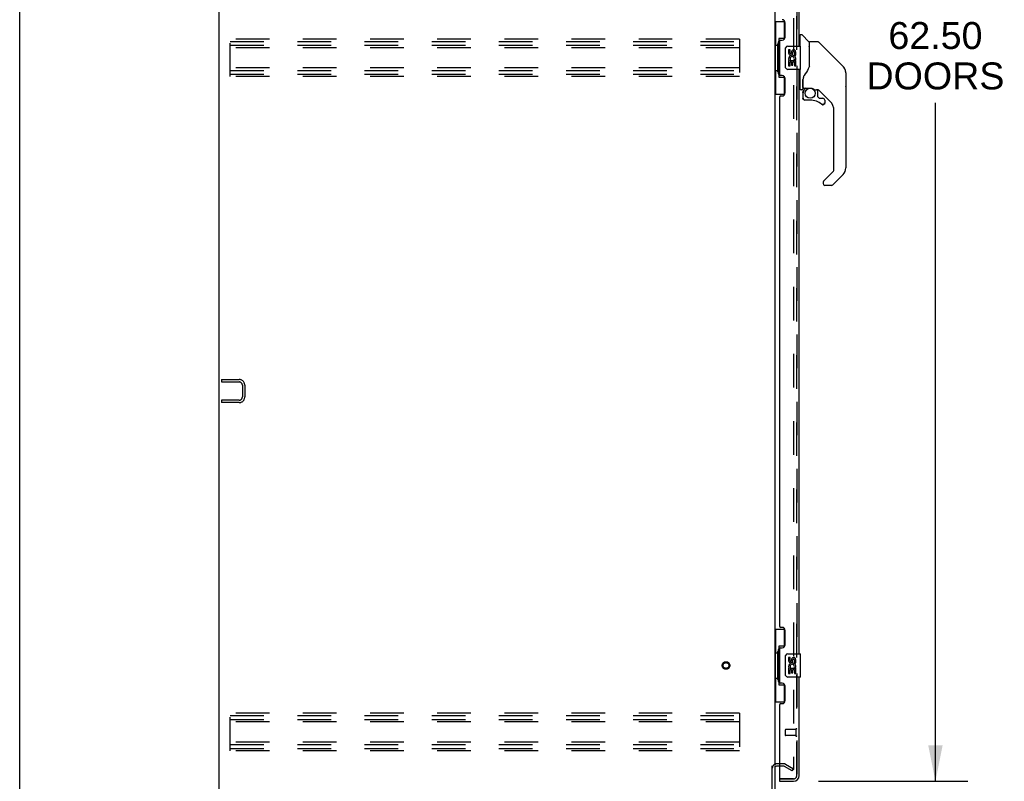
# Model space of a CAD drawing. Header units: inches. Extents: x 0 to 264, y 0 to 171.
# Tile 2 of 21: x 0 to 43, y 57 to 90. Entities that reach past the tile are written whole.
import ezdxf

# ---------------------------------------------------------------- set-up
doc = ezdxf.new("R2010")
doc.units = ezdxf.units.IN
doc.header["$LTSCALE"] = 14.508621
doc.header["$MEASUREMENT"] = 0
doc.linetypes.add('HIDDEN', pattern=[0.2, 0.1, -0.1])
doc.layers.get('0').update_dxf_attribs({"linetype": 'CONTINUOUS'})
for name, color, linetype in [('DEFAULT_2', 8, 'HIDDEN'), ('DIMENSIONS', 7, 'CONTINUOUS'), ('MASTER_DOOR_ASSEMBLY', 7, 'CONTINUOUS'), ('SLAVE_DOOR_ASSEMBLY', 7, 'CONTINUOUS')]:
    doc.layers.add(name, color=color, linetype=linetype)
doc.styles.get("Standard").update_dxf_attribs({"font": 'arial.ttf'})
doc.dimstyles.new('DIMSTYLE_1', dxfattribs={"dimtxt": 1.163793, "dimasz": 1.551724, "dimexe": 0.09, "dimexo": 0.07, "dimgap": 0.0375, "dimtad": 0, "dimtih": 1, "dimtoh": 1, "dimzin": 4, "dimdsep": 46, "dimtxsty": 'Standard', "dimblk": '_FILLED', "dimblk1": '_FILLED', "dimblk2": '_FILLED', "dimcen": 0.09, "dimadec": 3, "dimazin": 1, "dimtfac": 1, "dimtdec": 3, "dimtofl": 0, "dimtmove": 0, "dimatfit": 3, "dimldrblk": '_FILLED', "dimfxl": 0, "dimtolj": 1, "dimtzin": 4, "dimarcsym": 0})

# ---------------------------------------------------------------- blocks, each defined once
blk = doc.blocks.new('_FILLED')
at = {"color": 0, "linetype": 'ByBlock'}
blk.add_solid([(0, 0), (-1, 0.2), (-1, -0.2)], dxfattribs=at)
blk = doc.blocks.new('*D11')
at = {"layer": 'DIMENSIONS', "color": 2, "linetype": 'Continuous'}
for p, q in [((34.519, 119.402), (40.962, 119.402)), ((39.566, 119.402), (39.566, 90.28)), ((39.566, 56.902), (39.566, 86.207)), ((34.519, 56.902), (40.962, 56.902))]:
    blk.add_line(p, q, dxfattribs=at)
at = {"layer": 'DIMENSIONS', "color": 2, "linetype": 'Continuous', "xscale": 1.5517241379, "yscale": 1.5517241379, "zscale": 1.5517241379}
for p, rotation in [((39.566, 119.402), 90), ((39.566, 56.902), 270)]:
    blk.add_blockref('_FILLED', p, dxfattribs=dict(at, rotation=rotation))
at = {"layer": 'DIMENSIONS', "color": 2, "linetype": 'Continuous', "insert": (39.566, 89.698), "char_height": 1.1638, "width": 5.95308, "attachment_point": 2, "line_spacing_factor": 0.9}
blk.add_mtext('62.50\\PDOORS', dxfattribs=at)

msp = doc.modelspace()

# ---------------------------------------------------------------- linework, layer by layer
at = {"color": 7, "linetype": 'Continuous'}
msp.add_line((0, 0), (0, 170.69), dxfattribs=at)
at = {"color": 3, "linetype": 'Continuous'}
for p, q in [((8.621, 50.256), (8.621, 122.048)), ((32.621, 118.704), (32.621, 57.6)), ((32.517, 50.346), (32.517, 57.569)), ((32.621, 57.569), (32.621, 50.341)), ((32.825, 57.548), (32.706, 57.548))]:
    msp.add_line(p, q, dxfattribs=at)
msp.add_arc((32.706, 57.463), 0.085, 90, 180, dxfattribs=at)
at = {"layer": 'DEFAULT_2', "color": 8, "linetype": 'HIDDEN'}
for p, q in [((33.434, 118.886), (33.434, 57.417)), ((9.1, 87.339), (9.1, 88.964)), ((31.1, 88.964), (9.1, 88.964)), ((31.1, 88.964), (31.1, 87.339)), ((9.1, 88.86), (31.1, 88.86)), ((9.1, 88.693), (31.1, 88.693)), ((31.1, 88.589), (9.1, 88.589)), ((31.1, 87.714), (9.1, 87.714)), ((9.1, 87.61), (31.1, 87.61)), ((9.1, 87.443), (31.1, 87.443)), ((31.1, 87.339), (9.1, 87.339)), ((8.725, 74.256), (8.725, 74.152)), ((8.725, 74.256), (9.479, 74.256)), ((8.725, 74.152), (9.479, 74.152)), ((9.621, 74.009), (9.621, 73.502)), ((9.725, 74.009), (9.725, 73.502)), ((8.725, 73.36), (8.725, 73.256)), ((9.479, 73.36), (8.725, 73.36)), ((9.479, 73.256), (8.725, 73.256)), ((31.1, 59.839), (9.1, 59.839)), ((9.1, 58.214), (9.1, 59.839)), ((9.1, 59.735), (31.1, 59.735)), ((9.1, 59.568), (31.1, 59.568)), ((31.1, 59.839), (31.1, 58.214)), ((31.1, 59.464), (9.1, 59.464)), ((31.1, 58.589), (9.1, 58.589)), ((9.1, 58.485), (31.1, 58.485)), ((9.1, 58.318), (31.1, 58.318)), ((31.1, 58.214), (9.1, 58.214)), ((33.025, 57.652), (32.706, 57.652)), ((33.025, 57.548), (32.825, 57.548)), ((33.382, 57.347), (33.042, 57.543)), ((33.094, 57.633), (33.434, 57.437)), ((33.382, 57.347), (33.434, 57.437)), ((33.408, 57.399), (33.41, 57.399))]:
    msp.add_line(p, q, dxfattribs=at)
for points in [[(33.416, 57.397), (33.416, 57.397), (33.414, 57.398), (33.412, 57.398), (33.41, 57.399)], [(33.434, 57.417), (33.433, 57.415), (33.433, 57.413), (33.433, 57.411), (33.432, 57.409), (33.431, 57.407), (33.43, 57.405), (33.428, 57.403), (33.427, 57.402), (33.425, 57.4), (33.424, 57.399), (33.422, 57.398), (33.42, 57.398), (33.418, 57.397), (33.416, 57.397)]]:
    msp.add_lwpolyline(points, dxfattribs=at)
for radius in [0.164, 0.124]:
    msp.add_circle((30.517, 61.902), radius, dxfattribs=at)
for centre, radius, start, end in [((9.479, 74.009), 0.246, 0, 90), ((9.479, 74.009), 0.142, 0, 90), ((9.479, 73.502), 0.246, 270, 360), ((9.479, 73.502), 0.142, 270, 360), ((32.706, 57.463), 0.189, 90, 180), ((33.025, 57.515), 0.137, 60, 90), ((33.025, 57.515), 0.033, 60, 90)]:
    msp.add_arc(centre, radius, start, end, dxfattribs=at)
at = {"layer": 'MASTER_DOOR_ASSEMBLY', "color": 8, "linetype": 'HIDDEN'}
for p, q in [((33.575, 114.057), (33.575, 88.497)), ((33.575, 87.807), (33.575, 62.247)), ((33.575, 61.557), (33.575, 57.148)), ((33.433, 57.006), (32.845, 57.006))]:
    msp.add_line(p, q, dxfattribs=at)
at = {"layer": 'MASTER_DOOR_ASSEMBLY', "color": 7, "linetype": 'Continuous'}
for p, q in [((33.718, 89.097), (33.679, 89.097)), ((33.718, 88.652), (33.718, 89.148)), ((33.726, 89.156), (33.781, 89.156)), ((34.103, 88.849), (33.809, 89.144)), ((34.112, 88.829), (34.112, 87.777)), ((34.12, 87.789), (34.12, 88.833)), ((34.481, 88.841), (34.128, 88.841)), ((34.537, 88.818), (35.579, 87.775)), ((35.274, 88.08), (35.274, 88.08)), ((33.718, 86.782), (33.718, 87.652)), ((34.12, 87.797), (34.099, 87.74)), ((35.58, 87.774), (35.314, 88.04)), ((35.647, 87.685), (35.647, 87.685)), ((33.837, 87.222), (33.837, 87.214)), ((33.837, 87.214), (33.837, 86.813)), ((33.845, 87.245), (33.844, 87.22)), ((33.844, 86.865), (33.844, 87.22)), ((35.695, 87.497), (35.695, 83.394)), ((35.702, 87.5), (35.702, 86.914)), ((33.718, 86.833), (33.679, 86.833)), ((33.837, 87.137), (33.838, 87.144)), ((33.837, 87.131), (33.837, 87.137)), ((33.838, 87.15), (33.84, 87.157)), ((33.838, 87.144), (33.838, 87.15)), ((33.84, 87.157), (33.841, 87.163)), ((33.864, 86.845), (34.159, 86.845)), ((33.963, 86.845), (33.898, 86.78)), ((33.797, 86.774), (33.726, 86.774)), ((33.84, 86.641), (33.84, 86.403)), ((33.843, 86.641), (33.852, 86.641)), ((33.852, 86.403), (33.843, 86.403)), ((33.904, 86.774), (33.902, 86.776)), ((33.906, 86.772), (33.904, 86.774)), ((34.356, 86.774), (34.432, 86.774)), ((34.47, 86.77), (34.47, 86.487)), ((34.474, 86.478), (34.546, 86.407)), ((35.01, 86.278), (34.515, 86.773)), ((34.554, 86.403), (34.707, 86.403)), ((34.155, 86.324), (33.919, 86.324)), ((34.715, 86.129), (34.707, 86.128)), ((34.783, 86.205), (34.775, 86.205)), ((34.783, 86.205), (34.783, 86.197)), ((34.785, 86.324), (34.785, 86.205)), ((35.183, 83.308), (35.183, 85.86)), ((34.729, 82.821), (35.16, 83.252)), ((35.579, 83.115), (35.127, 82.663)), ((34.711, 82.779), (34.711, 82.719)), ((35.072, 82.64), (34.789, 82.64))]:
    msp.add_line(p, q, dxfattribs=at)
for points in [[(34.537, 88.818), (34.529, 88.824), (34.521, 88.83), (34.511, 88.835), (34.502, 88.838), (34.491, 88.84), (34.481, 88.841)], [(34.099, 87.74), (34.068, 87.671), (34.032, 87.601), (33.99, 87.529), (33.943, 87.456), (33.898, 87.391)], [(34.112, 87.965), (34.114, 87.964), (34.116, 87.963), (34.118, 87.962), (34.119, 87.96), (34.12, 87.959), (34.12, 87.958)], [(35.687, 87.574), (35.68, 87.604), (35.666, 87.644), (35.648, 87.682), (35.626, 87.718), (35.601, 87.751), (35.58, 87.774)], [(33.898, 87.391), (33.887, 87.374), (33.872, 87.346), (33.859, 87.314), (33.85, 87.279), (33.845, 87.245)], [(33.841, 87.163), (33.842, 87.167), (33.843, 87.17), (33.844, 87.174), (33.844, 87.175)], [(34.159, 86.845), (34.163, 86.845), (34.176, 86.845), (34.19, 86.843), (34.203, 86.842), (34.215, 86.839), (34.227, 86.836), (34.238, 86.833), (34.249, 86.829), (34.259, 86.825), (34.268, 86.821), (34.277, 86.817), (34.285, 86.813), (34.292, 86.809), (34.299, 86.805), (34.305, 86.801), (34.311, 86.798), (34.316, 86.794), (34.321, 86.791), (34.329, 86.786)], [(34.329, 86.786), (34.332, 86.784), (34.335, 86.782), (34.338, 86.78), (34.341, 86.778), (34.344, 86.777), (34.347, 86.776), (34.35, 86.775), (34.354, 86.774)], [(33.843, 86.641), (33.843, 86.656), (33.845, 86.671), (33.848, 86.686), (33.852, 86.701), (33.858, 86.715), (33.864, 86.729), (33.871, 86.742), (33.88, 86.755), (33.889, 86.767), (33.9, 86.778)], [(33.919, 86.327), (33.911, 86.327), (33.902, 86.329), (33.894, 86.331), (33.886, 86.334), (33.878, 86.338), (33.872, 86.343), (33.865, 86.349), (33.859, 86.355), (33.854, 86.362), (33.85, 86.37), (33.847, 86.378), (33.845, 86.386), (33.843, 86.395), (33.843, 86.403)], [(33.906, 86.772), (33.896, 86.761), (33.887, 86.75), (33.879, 86.738), (33.872, 86.725), (33.866, 86.712), (33.861, 86.698), (33.857, 86.684), (33.854, 86.67), (33.852, 86.655), (33.852, 86.641)], [(33.852, 86.403), (33.852, 86.395), (33.853, 86.388), (33.856, 86.381), (33.858, 86.374), (33.862, 86.367), (33.866, 86.361), (33.872, 86.355), (33.877, 86.35), (33.883, 86.346), (33.89, 86.342), (33.897, 86.339), (33.904, 86.337), (33.912, 86.336), (33.919, 86.336)], [(33.902, 86.776), (33.901, 86.777), (33.9, 86.778), (33.9, 86.778), (33.9, 86.778)], [(33.919, 86.327), (33.919, 86.327), (33.919, 86.327), (33.919, 86.328), (33.919, 86.329), (33.919, 86.331), (33.919, 86.332), (33.919, 86.336)], [(34.707, 86.128), (34.698, 86.129), (34.689, 86.13), (34.681, 86.133), (34.673, 86.136), (34.665, 86.141), (34.658, 86.146)], [(34.664, 86.153), (34.67, 86.148), (34.676, 86.144), (34.684, 86.141), (34.691, 86.139), (34.698, 86.138), (34.706, 86.137), (34.714, 86.138), (34.721, 86.139), (34.729, 86.141), (34.736, 86.144), (34.742, 86.147), (34.749, 86.152), (34.754, 86.157), (34.76, 86.162), (34.764, 86.169), (34.768, 86.175), (34.771, 86.182), (34.773, 86.19), (34.774, 86.197), (34.775, 86.205)], [(34.783, 86.197), (34.781, 86.188), (34.779, 86.18), (34.776, 86.172), (34.772, 86.164), (34.767, 86.157), (34.761, 86.151), (34.754, 86.145), (34.747, 86.14), (34.74, 86.136), (34.732, 86.133), (34.724, 86.13), (34.715, 86.129)], [(34.729, 82.821), (34.728, 82.82), (34.727, 82.819), (34.726, 82.818), (34.725, 82.818), (34.724, 82.817), (34.724, 82.816)]]:
    msp.add_lwpolyline(points, dxfattribs=at)
msp.add_circle((34.155, 86.62), 0.217, dxfattribs=at)
for centre, radius, start, end in [((33.726, 89.148), 0.00787, 90, 180), ((33.781, 89.116), 0.0394, 45, 90), ((34.083, 88.829), 0.0295, 0, 45), ((34.1, 88.659), 0.0197, 306.994, 360), ((34.128, 88.833), 0.00787, 90, 180), ((35.301, 87.497), 0.394, 20.9479, 45), ((35.301, 87.497), 0.394, 0, 11.2904), ((35.682, 87.5), 0.0197, 0, 51.7801), ((33.797, 86.813), 0.0394, 270, 360), ((33.864, 86.865), 0.0197, 180, 270), ((35.682, 86.914), 0.0197, 310.2179, 360), ((33.726, 86.782), 0.00787, 180, 270), ((34.037, 86.641), 0.197, 135, 180), ((33.919, 86.403), 0.0787, 180, 270), ((34.432, 86.577), 0.197, 50.6498, 90), ((34.482, 86.487), 0.0118, 180, 225), ((34.554, 86.415), 0.0118, 225, 270), ((34.707, 86.324), 0.0787, 0, 90), ((34.155, 85.537), 0.787, 50.4788, 90), ((34.707, 86.205), 0.0787, 230.4788, 360), ((34.592, 85.86), 0.591, 0, 45), ((35.301, 83.394), 0.394, 315, 360), ((35.104, 83.308), 0.0787, 315, 360), ((34.77, 82.779), 0.0591, 141.1326, 180), ((34.789, 82.719), 0.0787, 180, 270), ((35.072, 82.719), 0.0787, 270, 315)]:
    msp.add_arc(centre, radius, start, end, dxfattribs=at)
at = {"layer": 'MASTER_DOOR_ASSEMBLY', "color": 8, "linetype": 'HIDDEN'}
msp.add_arc((33.433, 57.148), 0.142, 270, 360, dxfattribs=at)
at = {"layer": 'SLAVE_DOOR_ASSEMBLY', "color": 8, "linetype": 'HIDDEN'}
for p, q in [((33.575, 88.497), (33.575, 114.057)), ((33.575, 62.247), (33.575, 87.807)), ((33.575, 57.148), (33.575, 61.557)), ((33.532, 59.148), (33.532, 58.864)), ((33.075, 59.12), (33.075, 58.892)), ((33.532, 59.13), (33.085, 59.13)), ((33.532, 58.882), (33.085, 58.882)), ((32.845, 57.006), (33.433, 57.006))]:
    msp.add_line(p, q, dxfattribs=at)
at = {"layer": 'SLAVE_DOOR_ASSEMBLY', "color": 3, "linetype": 'Continuous'}
for p, q in [((33.679, 88.652), (33.679, 113.902)), ((33.075, 89.049), (33.075, 89.669)), ((32.885, 88.919), (32.945, 88.919)), ((32.825, 88.859), (32.825, 87.444)), ((33.679, 62.402), (33.679, 87.652)), ((32.945, 87.384), (32.885, 87.384)), ((33.075, 86.634), (33.075, 87.254)), ((32.825, 86.444), (32.825, 63.609)), ((32.885, 86.504), (32.945, 86.504)), ((32.945, 63.549), (32.885, 63.549)), ((33.075, 62.799), (33.075, 63.419)), ((32.825, 62.609), (32.825, 61.194)), ((32.885, 62.669), (32.945, 62.669)), ((33.679, 57.148), (33.679, 61.402)), ((32.945, 61.134), (32.885, 61.134)), ((33.075, 60.384), (33.075, 61.004)), ((32.825, 60.194), (32.825, 57.026)), ((32.885, 60.254), (32.945, 60.254)), ((32.825, 56.902), (33.433, 56.902))]:
    msp.add_line(p, q, dxfattribs=at)
at = {"layer": 'SLAVE_DOOR_ASSEMBLY', "color": 7, "linetype": 'Continuous'}
for p, q in [((32.621, 89.727), (33.062, 89.727)), ((32.66, 89.727), (32.66, 88.702)), ((33.025, 89.727), (33.025, 88.947)), ((33.025, 88.992), (32.798, 88.992)), ((32.798, 88.992), (32.798, 87.312)), ((32.638, 88.702), (32.761, 88.702)), ((32.638, 88.702), (32.638, 87.602)), ((32.761, 88.732), (32.761, 88.753)), ((32.761, 87.602), (32.761, 88.702)), ((33.084, 87.752), (33.084, 88.552)), ((33.184, 88.652), (33.724, 88.652)), ((33.285, 88.498), (33.222, 88.498)), ((33.222, 88.498), (33.222, 88.361)), ((33.285, 88.361), (33.285, 88.498)), ((33.739, 87.667), (33.739, 88.637)), ((33.35, 88.424), (33.35, 88.355)), ((33.41, 88.361), (33.41, 88.403)), ((33.465, 88.072), (33.523, 88.047)), ((33.473, 88.403), (33.473, 88.267)), ((33.473, 88.267), (33.536, 88.267)), ((33.536, 88.267), (33.536, 88.403)), ((33.724, 87.652), (33.184, 87.652)), ((33.24, 88.036), (33.222, 88.036)), ((33.222, 88.036), (33.222, 87.806)), ((33.222, 87.806), (33.285, 87.806)), ((33.274, 88.036), (33.302, 88.056)), ((33.274, 88.036), (33.536, 88.036)), ((33.285, 87.973), (33.35, 87.973)), ((33.285, 87.806), (33.285, 87.973)), ((33.35, 87.973), (33.35, 87.837)), ((33.35, 87.837), (33.41, 87.837)), ((33.41, 87.973), (33.473, 87.973)), ((33.41, 87.837), (33.41, 87.973)), ((33.473, 87.973), (33.473, 87.806)), ((33.473, 87.806), (33.536, 87.806)), ((33.536, 87.806), (33.536, 88.036)), ((32.638, 87.602), (32.761, 87.602)), ((32.66, 87.602), (32.66, 86.577)), ((32.761, 87.551), (32.761, 87.572)), ((32.798, 87.312), (33.025, 87.312)), ((33.025, 87.357), (33.025, 86.577)), ((32.621, 86.577), (33.062, 86.577)), ((32.621, 63.477), (33.062, 63.477)), ((32.66, 63.477), (32.66, 62.452)), ((33.025, 63.477), (33.025, 62.697)), ((33.025, 62.742), (32.798, 62.742)), ((32.798, 62.742), (32.798, 61.062)), ((32.638, 62.452), (32.761, 62.452)), ((32.638, 62.452), (32.638, 61.352)), ((32.761, 62.482), (32.761, 62.503)), ((32.761, 61.352), (32.761, 62.452)), ((33.084, 61.502), (33.084, 62.302)), ((33.184, 62.402), (33.724, 62.402)), ((33.285, 62.248), (33.222, 62.248)), ((33.222, 62.248), (33.222, 62.111)), ((33.285, 62.111), (33.285, 62.248)), ((33.35, 62.174), (33.35, 62.105)), ((33.41, 62.111), (33.41, 62.153)), ((33.473, 62.153), (33.473, 62.017)), ((33.536, 62.017), (33.536, 62.153)), ((33.739, 61.417), (33.739, 62.387)), ((33.24, 61.786), (33.222, 61.786)), ((33.222, 61.786), (33.222, 61.556)), ((33.274, 61.786), (33.302, 61.806)), ((33.274, 61.786), (33.536, 61.786)), ((33.285, 61.723), (33.35, 61.723)), ((33.285, 61.556), (33.285, 61.723)), ((33.35, 61.723), (33.35, 61.587)), ((33.41, 61.723), (33.473, 61.723)), ((33.41, 61.587), (33.41, 61.723)), ((33.465, 61.822), (33.523, 61.797)), ((33.473, 62.017), (33.536, 62.017)), ((33.473, 61.723), (33.473, 61.556)), ((33.536, 61.556), (33.536, 61.786)), ((32.638, 61.352), (32.761, 61.352)), ((32.66, 61.352), (32.66, 60.327)), ((32.761, 61.301), (32.761, 61.322)), ((33.724, 61.402), (33.184, 61.402)), ((33.222, 61.556), (33.285, 61.556)), ((33.35, 61.587), (33.41, 61.587)), ((33.473, 61.556), (33.536, 61.556)), ((32.798, 61.062), (33.025, 61.062)), ((33.025, 61.107), (33.025, 60.327)), ((32.621, 60.327), (33.062, 60.327)), ((32.825, 57.006), (32.845, 57.006)), ((32.825, 57.006), (32.825, 56.902))]:
    msp.add_line(p, q, dxfattribs=at)
for points in [[(32.798, 88.968), (32.798, 88.965), (32.799, 88.961), (32.8, 88.957), (32.801, 88.953), (32.803, 88.948), (32.805, 88.943), (32.807, 88.937), (32.81, 88.931), (32.813, 88.925), (32.817, 88.918), (32.822, 88.911), (32.826, 88.903), (32.832, 88.894), (32.834, 88.891)], [(33.084, 88.552), (33.084, 88.558), (33.085, 88.564), (33.086, 88.57), (33.087, 88.576), (33.089, 88.582), (33.091, 88.588)], [(33.091, 87.716), (33.089, 87.721), (33.087, 87.727), (33.086, 87.733), (33.085, 87.739), (33.084, 87.746), (33.084, 87.752)], [(32.834, 87.413), (32.832, 87.409), (32.826, 87.401), (32.822, 87.393), (32.817, 87.386), (32.813, 87.379), (32.81, 87.372), (32.807, 87.366), (32.805, 87.361), (32.803, 87.356), (32.801, 87.351), (32.8, 87.347), (32.799, 87.343), (32.798, 87.339), (32.798, 87.336)], [(32.798, 62.718), (32.798, 62.715), (32.799, 62.711), (32.8, 62.707), (32.801, 62.703), (32.803, 62.698), (32.805, 62.693), (32.807, 62.687), (32.81, 62.681), (32.813, 62.675), (32.817, 62.668), (32.822, 62.661), (32.826, 62.653), (32.832, 62.644), (32.834, 62.641)], [(33.084, 62.302), (33.084, 62.308), (33.085, 62.314), (33.086, 62.32), (33.087, 62.326), (33.089, 62.332), (33.091, 62.338)], [(33.091, 61.466), (33.089, 61.471), (33.087, 61.477), (33.086, 61.483), (33.085, 61.489), (33.084, 61.496), (33.084, 61.502)], [(32.834, 61.163), (32.832, 61.159), (32.826, 61.151), (32.822, 61.143), (32.817, 61.136), (32.813, 61.129), (32.81, 61.122), (32.807, 61.116), (32.805, 61.111), (32.803, 61.106), (32.801, 61.101), (32.8, 61.097), (32.799, 61.093), (32.798, 61.089), (32.798, 61.086)]]:
    msp.add_lwpolyline(points, dxfattribs=at)
at = {"layer": 'SLAVE_DOOR_ASSEMBLY', "color": 3, "linetype": 'Continuous'}
for centre, radius, start, end in [((32.945, 89.669), 0.13, 0, 90), ((32.885, 88.859), 0.06, 90, 180), ((32.945, 89.049), 0.13, 270, 360), ((32.885, 87.444), 0.06, 180, 270), ((32.945, 87.254), 0.13, 0, 90), ((32.885, 86.444), 0.06, 90, 180), ((32.945, 86.634), 0.13, 270, 360), ((32.885, 63.609), 0.06, 180, 270), ((32.945, 63.419), 0.13, 0, 90), ((32.885, 62.609), 0.06, 90, 180), ((32.945, 62.799), 0.13, 270, 360), ((32.885, 61.194), 0.06, 180, 270), ((32.945, 61.004), 0.13, 0, 90), ((32.885, 60.194), 0.06, 90, 180), ((32.945, 60.384), 0.13, 270, 360), ((32.845, 57.026), 0.02, 180, 270), ((33.433, 57.148), 0.246, 270, 360)]:
    msp.add_arc(centre, radius, start, end, dxfattribs=at)
at = {"layer": 'SLAVE_DOOR_ASSEMBLY', "color": 7, "linetype": 'Continuous'}
for centre, radius, start, end in [((33.184, 88.552), 0.1, 90, 158.7946), ((33.442, 88.403), 0.0943, 68.6999, 167.4338), ((33.442, 88.403), 0.0943, 0, 68.6704), ((33.724, 88.637), 0.015, 0, 90), ((33.376, 88.11), 0.154, 161.4199, 206.1963), ((33.316, 88.361), 0.0943, 180, 360), ((33.379, 88.11), 0.157, 336.5966, 161.8791), ((33.316, 88.361), 0.0314, 180, 261.2295), ((33.379, 88.11), 0.0943, 336.5966, 215.1122), ((33.315, 88.366), 0.0362, 263.4285, 341.7628), ((33.442, 88.403), 0.0314, 0, 180.0485), ((33.184, 87.752), 0.1, 201.205, 270), ((33.379, 88.11), 0.157, 205.737, 207.8532), ((33.724, 87.667), 0.015, 270, 360), ((33.184, 62.302), 0.1, 90, 158.7946), ((33.442, 62.153), 0.0943, 68.6999, 167.4338), ((33.442, 62.153), 0.0314, 0, 180.0485), ((33.442, 62.153), 0.0943, 0, 68.6704), ((33.724, 62.387), 0.015, 0, 90), ((33.376, 61.86), 0.154, 161.4199, 206.1963), ((33.316, 62.111), 0.0943, 180, 360), ((33.379, 61.86), 0.157, 336.5966, 161.8791), ((33.379, 61.86), 0.157, 205.737, 207.8532), ((33.316, 62.111), 0.0314, 180, 261.2295), ((33.379, 61.86), 0.0943, 336.5966, 215.1122), ((33.315, 62.116), 0.0362, 263.4285, 341.7628), ((33.184, 61.502), 0.1, 201.205, 270), ((33.724, 61.417), 0.015, 270, 360), ((33.515, 57.292), 0.26, 267.4067, 270)]:
    msp.add_arc(centre, radius, start, end, dxfattribs=at)
at = {"layer": 'SLAVE_DOOR_ASSEMBLY', "color": 8, "linetype": 'HIDDEN'}
for centre, radius, start, end in [((33.554, 59.148), 0.0215, 0, 180), ((33.085, 59.12), 0.01, 90, 180), ((33.085, 58.892), 0.01, 180, 270), ((33.554, 58.864), 0.0215, 180, 360), ((33.433, 57.148), 0.142, 270, 360)]:
    msp.add_arc(centre, radius, start, end, dxfattribs=at)
at = {"layer": 'SLAVE_DOOR_ASSEMBLY', "color": 7, "linetype": 'Continuous'}
for centre, start_param, end_param in [((32.865, 88.742), 0.699287, 1.51401), ((32.865, 88.742), -4.655602, -3.84088), ((32.865, 87.561), 0.699287, 1.51401), ((32.865, 87.561), -4.655602, -3.84088), ((32.865, 62.492), 0.699287, 1.51401), ((32.865, 62.492), -4.655602, -3.84088), ((32.865, 61.311), 0.699287, 1.51401), ((32.865, 61.311), -4.655602, -3.84088)]:
    msp.add_ellipse(centre, major_axis=(0, 0.18), ratio=0.579493, start_param=start_param, end_param=end_param, dxfattribs=at)

# ---------------------------------------------------------------- dimensions: what is measured, and where the dimension line sits
at = {"layer": 'DIMENSIONS', "color": 2, "linetype": 'Continuous'}
dim = msp.add_linear_dim(base=(39.566, 119.402), p1=(34.449, 56.902), p2=(34.449, 119.402), angle=90, text='<>\\PDOORS', dimstyle='DIMSTYLE_1', dxfattribs=at)
dim.commit()
dim.dimension.update_dxf_attribs({"geometry": '*D11', "text_midpoint": (39.566, 88.243), "dimtype": 160})

doc.saveas('drawing.dxf')
